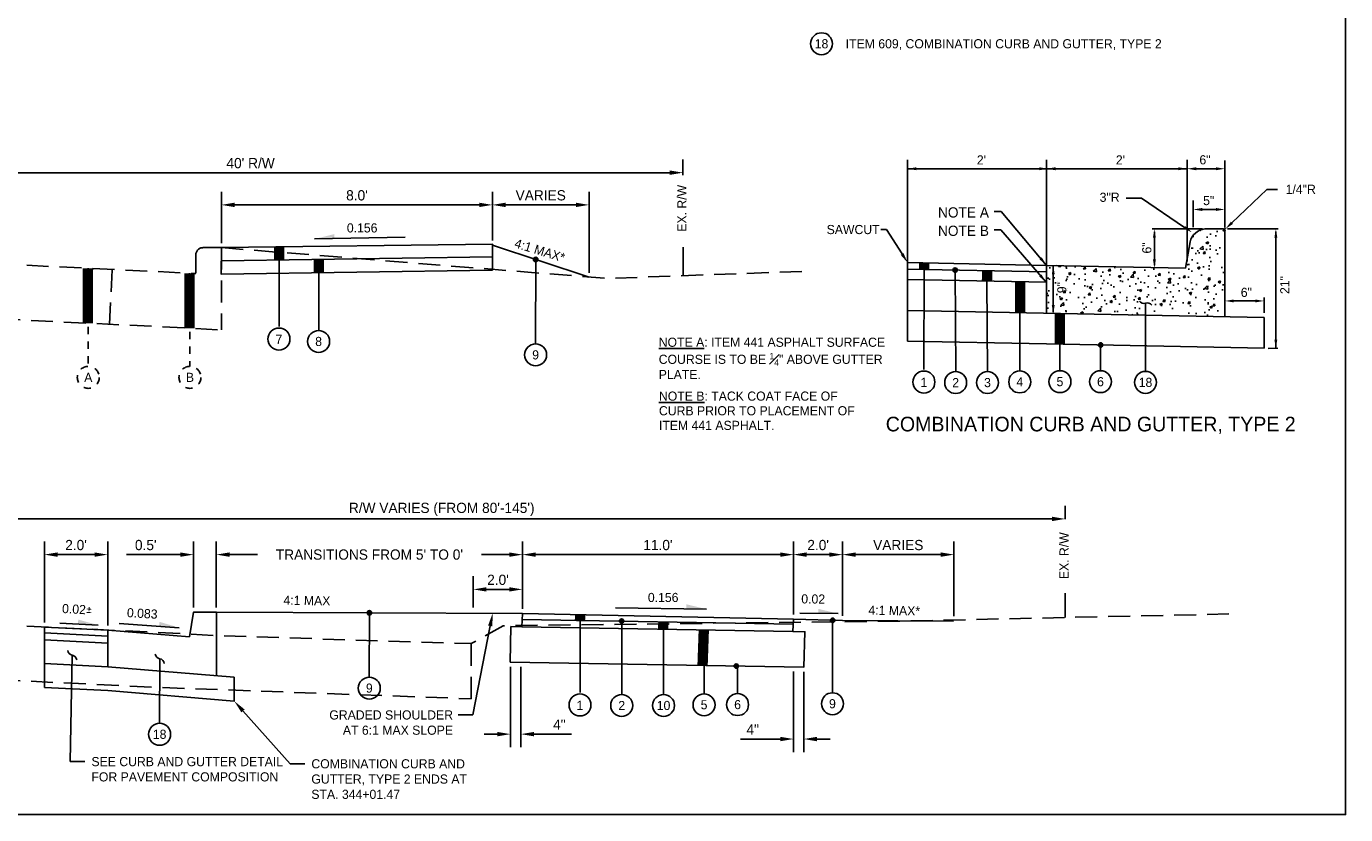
# Model space of a CAD drawing. Header units: feet. Extents: x 0 to 192, y -5 to 30.
# Tile 17 of 21: x 81 to 99, y 3 to 14. Entities that reach past the tile are written whole.
import ezdxf
from ezdxf import colors
from ezdxf.entities.mleader import LeaderData, LeaderLine
from ezdxf.enums import TextEntityAlignment as Align
from ezdxf.math import Vec2, Vec3

# ---------------------------------------------------------------- set-up
doc = ezdxf.new("R2010")
doc.units = ezdxf.units.FT
doc.header["$MEASUREMENT"] = 0
for name, pattern in [('CENTER', [2, 1.25, -0.25, 0.25, -0.25]), ('F', [0.15, 0.1, -0.05]), ('OhDOT_USTN3', [0.22, 0.165, -0.055])]:
    doc.linetypes.add(name, pattern=pattern)
for name, color, linetype in [('BORDER', 7, 'Continuous'), ('PV_X_EOP', 27, 'OhDOT_USTN3'), ('text', 9, 'Continuous')]:
    doc.layers.add(name, color=color, linetype=linetype)
doc.layers.add('COLUMNS', color=6, linetype='Continuous', plot=False)
doc.styles.add('Slanted-Normal', font='font31.shx', dxfattribs={"height": 0.14})
doc.styles.get("Standard").update_dxf_attribs({"font": 'arial.ttf'})
doc.dimstyles.new('COEC', dxfattribs={"dimscale": 13.9, "dimtxt": 0.18, "dimasz": 0.18, "dimexe": 0.18, "dimexo": 0.0625, "dimgap": 0.09, "dimtad": 1, "dimzin": 0, "dimdsep": 46, "dimtxsty": 'Standard', "dimcen": 0.09, "dimclrd": 256, "dimclre": 256, "dimclrt": 256, "dimaunit": 1, "dimadec": 4, "dimazin": 0, "dimtfac": 1, "dimtofl": 0, "dimtmove": 0, "dimatfit": 3, "dimfxl": 1, "dimtolj": 1, "dimtzin": 0, "dimlwd": -1, "dimlwe": -1, "dimarcsym": 0})

# ---------------------------------------------------------------- blocks, each defined once
blk = doc.blocks.new('*D34')
at = {"layer": 'Defpoints', "color": 0, "transparency": 16777216}
for p in [(91.052, 6.927), (91.052, 6.17), (87.348, 6.122)]:
    blk.add_point(p, dxfattribs=at)
at = {"layer": 'text', "transparency": 16777216}
for p, q in [((87.348, 6.185), (87.348, 7.107)), ((91.052, 6.232), (91.052, 7.107)), ((87.528, 6.927), (90.872, 6.927))]:
    blk.add_line(p, q, dxfattribs=at)
for points in [[(87.528, 6.957), (87.528, 6.897), (87.348, 6.927)], [(90.872, 6.957), (90.872, 6.897), (91.052, 6.927)]]:
    blk.add_solid(points, dxfattribs=at)
at = {"layer": 'text', "transparency": 16777216, "insert": (89.2, 7.057), "char_height": 0.14, "attachment_point": 5, "style": 'Slanted-Normal'}
blk.add_mtext("\\A1;11.0'", dxfattribs=at)
blk = doc.blocks.new('*D35')
at = {"layer": 'Defpoints', "color": 0, "transparency": 16777216}
for p in [(94.766, 7.415), (94.766, 7.347), (77.724, 7.036)]:
    blk.add_point(p, dxfattribs=at)
at = {"layer": 'text', "transparency": 16777216}
for p, q in [((77.724, 7.099), (77.724, 7.595)), ((94.766, 7.41), (94.766, 7.595)), ((77.904, 7.415), (94.586, 7.415))]:
    blk.add_line(p, q, dxfattribs=at)
for points in [[(77.904, 7.445), (77.904, 7.385), (77.724, 7.415)], [(94.586, 7.445), (94.586, 7.385), (94.766, 7.415)]]:
    blk.add_solid(points, dxfattribs=at)
at = {"layer": 'text', "transparency": 16777216, "insert": (86.245, 7.545), "char_height": 0.14, "attachment_point": 5, "style": 'Slanted-Normal'}
blk.add_mtext("\\A1;R/W VARIES (FROM 80'-145')", dxfattribs=at)
blk = doc.blocks.new('*D42')
at = {"layer": 'Defpoints', "color": 0, "transparency": 16777216}
for p in [(91.723, 6.927), (91.051, 6.047), (91.723, 6.028)]:
    blk.add_point(p, dxfattribs=at)
at = {"layer": 'text', "transparency": 16777216}
for p, q in [((91.051, 6.11), (91.051, 7.107)), ((91.723, 6.09), (91.723, 7.107)), ((91.231, 6.927), (91.543, 6.927))]:
    blk.add_line(p, q, dxfattribs=at)
for points in [[(91.231, 6.957), (91.231, 6.897), (91.051, 6.927)], [(91.543, 6.957), (91.543, 6.897), (91.723, 6.927)]]:
    blk.add_solid(points, dxfattribs=at)
at = {"layer": 'text', "transparency": 16777216, "insert": (91.389, 7.057), "char_height": 0.14, "attachment_point": 5, "style": 'Slanted-Normal'}
blk.add_mtext("\\A1;2.0'", dxfattribs=at)
blk = doc.blocks.new('*D43')
at = {"layer": 'Defpoints', "color": 0, "transparency": 16777216}
for p in [(93.245, 6.927), (91.723, 6.028), (93.245, 6.024)]:
    blk.add_point(p, dxfattribs=at)
at = {"layer": 'text', "transparency": 16777216}
for p, q in [((91.723, 6.09), (91.723, 7.107)), ((93.245, 6.087), (93.245, 7.107)), ((91.903, 6.927), (93.065, 6.927))]:
    blk.add_line(p, q, dxfattribs=at)
for points in [[(91.903, 6.957), (91.903, 6.897), (91.723, 6.927)], [(93.065, 6.957), (93.065, 6.897), (93.245, 6.927)]]:
    blk.add_solid(points, dxfattribs=at)
at = {"layer": 'text', "transparency": 16777216, "insert": (92.484, 7.057), "char_height": 0.14, "attachment_point": 5, "style": 'Slanted-Normal'}
blk.add_mtext('\\A1;VARIES', dxfattribs=at)
blk = doc.blocks.new('*D44')
at = {"layer": 'Defpoints', "color": 0, "transparency": 16777216}
for p in [(87.348, 6.927), (87.348, 6.634), (83.165, 6.143)]:
    blk.add_point(p, dxfattribs=at)
at = {"layer": 'text', "transparency": 16777216}
for p, q in [((83.165, 6.205), (83.165, 7.107)), ((87.348, 6.697), (87.348, 7.107)), ((83.345, 6.927), (83.726, 6.927)), ((87.168, 6.927), (86.787, 6.927))]:
    blk.add_line(p, q, dxfattribs=at)
for points in [[(83.345, 6.957), (83.345, 6.897), (83.165, 6.927)], [(87.168, 6.957), (87.168, 6.897), (87.348, 6.927)]]:
    blk.add_solid(points, dxfattribs=at)
at = {"layer": 'text', "transparency": 16777216, "insert": (85.257, 6.927), "char_height": 0.14, "width": 2.99292, "attachment_point": 5, "style": 'Slanted-Normal'}
blk.add_mtext("\\A1;TRANSITIONS FROM 5' TO 0' ", dxfattribs=at)
blk = doc.blocks.new('*D47')
at = {"layer": 'Defpoints', "color": 0, "transparency": 16777216}
for p in [(91.052, 5.391), (91.193, 5.388), (91.193, 4.407)]:
    blk.add_point(p, dxfattribs=at)
at = {"layer": 'text', "transparency": 16777216}
for p, q in [((91.052, 5.328), (91.052, 4.227)), ((91.193, 5.326), (91.193, 4.227)), ((90.872, 4.407), (90.329, 4.407)), ((91.373, 4.407), (91.553, 4.407))]:
    blk.add_line(p, q, dxfattribs=at)
for points in [[(90.872, 4.437), (90.872, 4.377), (91.052, 4.407)], [(91.373, 4.437), (91.373, 4.377), (91.193, 4.407)]]:
    blk.add_solid(points, dxfattribs=at)
at = {"layer": 'text', "transparency": 16777216, "insert": (90.495, 4.537), "char_height": 0.14, "attachment_point": 5, "style": 'Slanted-Normal'}
blk.add_mtext('\\A1;4"', dxfattribs=at)
blk = doc.blocks.new('*D72')
at = {"layer": 'Defpoints', "color": 0, "transparency": 16777216}
for p in [(87.185, 5.458), (87.326, 5.456), (87.326, 4.474)]:
    blk.add_point(p, dxfattribs=at)
at = {"layer": 'text', "transparency": 16777216}
for p, q in [((87.185, 5.396), (87.185, 4.294)), ((87.326, 5.393), (87.326, 4.294)), ((87.005, 4.474), (86.825, 4.474)), ((87.506, 4.474), (88.019, 4.474))]:
    blk.add_line(p, q, dxfattribs=at)
for points in [[(87.005, 4.504), (87.005, 4.444), (87.185, 4.474)], [(87.506, 4.504), (87.506, 4.444), (87.326, 4.474)]]:
    blk.add_solid(points, dxfattribs=at)
at = {"layer": 'text', "transparency": 16777216, "insert": (87.853, 4.604), "char_height": 0.14, "attachment_point": 5, "style": 'Slanted-Normal'}
blk.add_mtext('\\A1;4"', dxfattribs=at)
blk = doc.blocks.new('*D74')
at = {"layer": 'Defpoints', "color": 0, "transparency": 16777216}
for p in [(77.723, 12.153), (89.542, 12.146), (89.542, 12.051)]:
    blk.add_point(p, dxfattribs=at)
at = {"layer": 'text', "transparency": 16777216}
for p, q in [((89.542, 12.113), (89.542, 12.326)), ((77.723, 12.09), (77.723, 11.966)), ((77.903, 12.146), (89.362, 12.146))]:
    blk.add_line(p, q, dxfattribs=at)
for points in [[(77.903, 12.176), (77.903, 12.116), (77.723, 12.146)], [(89.362, 12.176), (89.362, 12.116), (89.542, 12.146)]]:
    blk.add_solid(points, dxfattribs=at)
at = {"layer": 'text', "transparency": 16777216, "insert": (83.633, 12.276), "char_height": 0.14, "attachment_point": 5, "style": 'Slanted-Normal'}
blk.add_mtext("\\A1;40' R/W", dxfattribs=at)
blk = doc.blocks.new('*D75')
at = {"layer": 'Defpoints', "color": 0, "transparency": 16777216}
for p in [(86.938, 11.706), (83.235, 11.122), (86.938, 11.17)]:
    blk.add_point(p, dxfattribs=at)
at = {"layer": 'text', "transparency": 16777216}
for p, q in [((83.235, 11.184), (83.235, 11.886)), ((86.938, 11.232), (86.938, 11.886)), ((83.415, 11.706), (86.758, 11.706))]:
    blk.add_line(p, q, dxfattribs=at)
for points in [[(83.415, 11.736), (83.415, 11.676), (83.235, 11.706)], [(86.758, 11.736), (86.758, 11.676), (86.938, 11.706)]]:
    blk.add_solid(points, dxfattribs=at)
at = {"layer": 'text', "transparency": 16777216, "insert": (85.087, 11.836), "char_height": 0.14, "attachment_point": 5, "style": 'Slanted-Normal'}
blk.add_mtext("\\A1;8.0'", dxfattribs=at)
blk = doc.blocks.new('*D76')
at = {"layer": 'Defpoints', "color": 0, "transparency": 16777216}
for p in [(88.259, 11.706), (86.938, 11.156), (88.259, 10.717)]:
    blk.add_point(p, dxfattribs=at)
at = {"layer": 'text', "transparency": 16777216}
for p, q in [((86.938, 11.219), (86.938, 11.886)), ((88.259, 10.779), (88.259, 11.886)), ((87.118, 11.706), (88.079, 11.706))]:
    blk.add_line(p, q, dxfattribs=at)
for points in [[(87.118, 11.736), (87.118, 11.676), (86.938, 11.706)], [(88.079, 11.736), (88.079, 11.676), (88.259, 11.706)]]:
    blk.add_solid(points, dxfattribs=at)
at = {"layer": 'text', "transparency": 16777216, "insert": (87.598, 11.836), "char_height": 0.14, "attachment_point": 5, "style": 'Slanted-Normal'}
blk.add_mtext('\\A1;VARIES', dxfattribs=at)
blk = doc.blocks.new('*D83')
at = {"layer": 'Defpoints', "color": 0, "transparency": 16777216}
for p in [(87.348, 6.452), (86.676, 6.142), (87.348, 6.122)]:
    blk.add_point(p, dxfattribs=at)
at = {"layer": 'text', "transparency": 16777216}
for p, q in [((86.676, 6.204), (86.676, 6.632)), ((87.348, 6.185), (87.348, 6.632)), ((86.856, 6.452), (87.168, 6.452))]:
    blk.add_line(p, q, dxfattribs=at)
for points in [[(86.856, 6.482), (86.856, 6.422), (86.676, 6.452)], [(87.168, 6.482), (87.168, 6.422), (87.348, 6.452)]]:
    blk.add_solid(points, dxfattribs=at)
at = {"layer": 'text', "transparency": 16777216, "insert": (87.014, 6.582), "char_height": 0.14, "attachment_point": 5, "style": 'Slanted-Normal'}
blk.add_mtext("\\A1;2.0'", dxfattribs=at)
blk = doc.blocks.new('*D90')
at = {"layer": 'Defpoints', "color": 0, "transparency": 16777216}
for p in [(83.165, 6.927), (82.854, 6.143), (83.165, 6.143)]:
    blk.add_point(p, dxfattribs=at)
at = {"layer": 'text', "transparency": 16777216}
for p, q in [((82.854, 6.205), (82.854, 7.107)), ((83.165, 6.205), (83.165, 7.107)), ((82.674, 6.927), (81.938, 6.927)), ((83.345, 6.927), (83.525, 6.927))]:
    blk.add_line(p, q, dxfattribs=at)
for points in [[(82.674, 6.957), (82.674, 6.897), (82.854, 6.927)], [(83.345, 6.957), (83.345, 6.897), (83.165, 6.927)]]:
    blk.add_solid(points, dxfattribs=at)
at = {"layer": 'text', "transparency": 16777216, "insert": (82.201, 7.057), "char_height": 0.14, "attachment_point": 5, "style": 'Slanted-Normal'}
blk.add_mtext("\\A1;0.5'", dxfattribs=at)
blk = doc.blocks.new('*D92')
at = {"layer": 'Defpoints', "color": 0, "transparency": 16777216}
for p in [(81.681, 6.927), (80.815, 5.938), (81.681, 5.895)]:
    blk.add_point(p, dxfattribs=at)
at = {"layer": 'text', "transparency": 16777216}
for p, q in [((80.815, 6), (80.815, 7.107)), ((81.681, 5.958), (81.681, 7.107)), ((80.995, 6.927), (81.501, 6.927))]:
    blk.add_line(p, q, dxfattribs=at)
for points in [[(80.995, 6.957), (80.995, 6.897), (80.815, 6.927)], [(81.501, 6.957), (81.501, 6.897), (81.681, 6.927)]]:
    blk.add_solid(points, dxfattribs=at)
at = {"layer": 'text', "transparency": 16777216, "insert": (81.248, 7.057), "char_height": 0.14, "attachment_point": 5, "style": 'Slanted-Normal'}
blk.add_mtext("\\A1;2.0'", dxfattribs=at)
blk = doc.blocks.new('_Integral')
at = {"color": 0, "linetype": 'ByBlock', "lineweight": -2}
for centre, start, end in [((0.44, -0.09), 102, 168), ((-0.44, 0.09), 282, 348)]:
    blk.add_arc(centre, 0.454, start, end, dxfattribs=at)

msp = doc.modelspace()

# ---------------------------------------------------------------- hatches: boundary and pattern name
at = {"layer": 'text'}
h = msp.add_hatch(dxfattribs=at)
h.set_pattern_fill('AR-CONC', color=256, scale=0.0475)
h.set_pattern_definition([(50, (-49.07054, 125.0305), (0.3406986, -0.02980726), [0.035625, -0.391875]), (355, (-49.07054, 125.0305), (-0.0659069, 0.35729126), [0.0285, -0.3135]), (100.45144, (-49.04214, 125.02802), (0.2747917, 0.327484), [0.0302766, -0.3330425]), (46.1842, (-49.07054, 125.1255), (0.5069396, -0.0786217), [0.0534375, -0.5878125]), (96.63564, (-49.0283, 125.11896), (0.4439644, 0.4627063), [0.0454149, -0.499564]), (351.18416, (-49.07054, 125.1255), (0.4439644, 0.4627063), [0.04275, -0.47025]), (21, (-49.02304, 125.10176), (0.28353085, -0.19124397), [0.035625, -0.391875]), (326, (-49.02304, 125.10176), (0.1155748, 0.3444463), [0.0285, -0.3135]), (71.45144, (-48.9994, 125.08582), (0.3991056, 0.1532023), [0.0302766, -0.3330425]), (37.5, (-49.07054, 125.03051), (0.00577593, 0.15812458), [0, -0.3097, 0, -0.31825, 0, -0.3146875]), (7.5, (-49.07054, 125.0305), (0.12495803, 0.18734556), [0, -0.18145, 0, -0.302575, 0, -0.1199375]), (327.5, (-49.17646, 125.03051), (0.25356566, -0.01071356), [0, -0.11875, 0, -0.3705, 0, -0.491625]), (317.5, (-49.22396, 125.0305), (0.27701343, 0.04754987), [0, -0.154375, 0, -0.24605, 0, -0.349125])])
edge = h.paths.add_edge_path()
edge.add_line((96.41102, 10.8413), (96.47114, 11.20202))
edge.add_arc((96.70089, 11.14182), 0.2375, 456.545455, 525.317885, ccw=False)
edge.add_line((96.67382, 11.37777), (96.92514, 11.37777))
edge.add_arc((96.92514, 11.35542), 0.02235, 360, 450, ccw=False)
edge.add_line((96.9475, 11.35542), (96.9475, 10.17604))
edge.add_line((96.9475, 10.17604), (94.51102, 10.22477))
edge.add_line((94.51102, 10.22477), (94.51102, 10.8793))
edge.add_line((94.51102, 10.8793), (96.41102, 10.8413))
h = msp.add_hatch(color=256, dxfattribs=at)
h.dxf.hatch_style = 1
edge = h.paths.add_edge_path()
edge.add_arc((87.52957, 10.9593), 0.03027, 180, 540, ccw=False)
h = msp.add_hatch(color=256, dxfattribs=at)
h.dxf.hatch_style = 1
edge = h.paths.add_edge_path()
edge.add_arc((93.26089, 10.81562), 0.03027, 178.105464, 538.105464, ccw=False)
h = msp.add_hatch(color=256, dxfattribs=at)
h.dxf.hatch_style = 1
edge = h.paths.add_edge_path()
edge.add_arc((95.24948, 9.79159), 0.03027, 178.105464, 538.105464, ccw=False)
h = msp.add_hatch(color=256, dxfattribs=at)
h.dxf.hatch_style = 1
edge = h.paths.add_edge_path()
edge.add_arc((85.25673, 6.13249), 0.03027, 180, 540, ccw=False)
h = msp.add_hatch(color=256, dxfattribs=at)
h.dxf.hatch_style = 1
edge = h.paths.add_edge_path()
edge.add_arc((88.70313, 6.01878), 0.03027, 178.105464, 538.105464, ccw=False)
h = msp.add_hatch(color=256, dxfattribs=at)
h.dxf.hatch_style = 1
edge = h.paths.add_edge_path()
edge.add_arc((91.58787, 6.0289), 0.03027, 178.105464, 538.105464, ccw=False)
h = msp.add_hatch(color=256, dxfattribs=at)
h.dxf.hatch_style = 1
edge = h.paths.add_edge_path()
edge.add_arc((90.27011, 5.4043), 0.03027, 178.105464, 538.105464, ccw=False)

# ---------------------------------------------------------------- linework, layer by layer
at = {"layer": 'BORDER', "flags": 128}
for points in [[(83.23464, 11.12192), (83.23245, 10.75769), (86.93787, 10.81549), (86.93788, 10.82536), (86.93788, 10.82536), (86.93841, 11.16963), (83.23464, 11.12192)], [(86.93735, 10.99758), (83.23355, 10.9398)], [(86.93839, 11.15616), (88.25858, 10.71654)], [(87.34816, 6.12207), (87.34214, 5.94007), (87.19058, 5.94272), (87.18212, 5.45824), (91.19347, 5.38817), (91.2084, 5.87253), (91.04471, 5.87539), (91.05149, 6.04731), (87.34816, 6.12207)], [(91.05149, 6.04731), (91.72319, 6.02762), (93.24022, 6.01687)], [(91.04471, 5.87539), (87.34105, 5.94009)]]:
    msp.add_lwpolyline(points, dxfattribs=at)
at = {"layer": 'BORDER', "linetype": 'ByBlock', "flags": 128}
for points in [[(83.16531, 5.2712), (83.16531, 6.14292), (82.85361, 6.14292), (82.7991, 5.80225)], [(82.7991, 5.80225), (81.68104, 5.89505)], [(81.68104, 5.89505), (81.68104, 5.3944)], [(83.40937, 5.25094), (81.68104, 5.3944)], [(83.40937, 5.25094), (83.40937, 4.92594)], [(83.40937, 4.92594), (81.68104, 5.0694)]]:
    msp.add_lwpolyline(points, dxfattribs=at)
at = {"layer": 'BORDER'}
for points in [[(87.34816, 6.12207), (83.16531, 6.14292)], [(87.34427, 6.04212), (91.04793, 5.97742)], [(80.81463, 5.93797), (80.81463, 5.43732), (81.68104, 5.3944), (81.68104, 5.89505), (80.81463, 5.93797)], [(80.81463, 5.85667), (81.68104, 5.81375)], [(80.81463, 5.76232), (81.68104, 5.7194)], [(80.81463, 5.43732), (80.81463, 5.11232)], [(80.81463, 5.11232), (81.68104, 5.0694)], [(80.81463, 5.11232), (81.68104, 5.0694)]]:
    msp.add_lwpolyline(points, dxfattribs=at)
at = {"layer": 'COLUMNS', "color": 1}
msp.add_lwpolyline([(68.09752, 3.37445), (68.09752, 24.37445), (98.59752, 24.37445), (98.59752, 3.37445)], close=True, dxfattribs=at)
at = {"layer": 'PV_X_EOP', "linetype": 'F', "ltscale": 3, "flags": 128}
for points in [[(70.67887, 10.84955), (72.92424, 10.92769), (75.11844, 10.96119), (77.7344, 11.01684), (82.36607, 10.7944), (82.88437, 10.7669)], [(83.23464, 11.12192), (88.4979, 10.70088), (91.21193, 10.79877)], [(70.73787, 10.10115), (72.94301, 10.17789), (75.13214, 10.21131), (77.72437, 10.26646), (82.32821, 10.04536), (83.23464, 9.99726)], [(70.67937, 5.91859), (72.92474, 5.99673), (75.11894, 6.03023), (77.73489, 6.08588), (82.36656, 5.86344), (83.23513, 5.81735), (86.64864, 5.7107), (87.08386, 5.95557), (92.62443, 6.02124), (97.15134, 6.11898)], [(70.73837, 5.17019), (72.94351, 5.24693), (75.13264, 5.28035), (77.72486, 5.3355), (82.3287, 5.11439), (86.64864, 4.9563)]]:
    msp.add_lwpolyline(points, dxfattribs=at)
at = {"layer": 'PV_X_EOP', "linetype": 'F', "ltscale": 3}
msp.add_lwpolyline([(82.88464, 10.77192), (82.88464, 11.02192, -0.41421356), (82.98464, 11.12192), (83.23464, 11.12192), (83.23464, 9.99726)], format="xyb", dxfattribs=at)
for points in [[(81.74089, 10.81939), (81.70515, 10.07528)], [(86.64864, 4.9563), (86.64864, 5.7107)]]:
    msp.add_lwpolyline(points, dxfattribs=at)
at = {"layer": 'text', "color": 9, "linetype": 'ByBlock'}
for p, q in [((96.43332, 12.17061), (96.43332, 12.32191)), ((96.43332, 10.93269), (96.43332, 12.32191)), ((92.61102, 12.19977), (94.53332, 12.19977)), ((94.51102, 12.19977), (96.43332, 12.19977)), ((96.55546, 12.19977), (96.70321, 12.19977)), ((96.82535, 12.19977), (96.70321, 12.19977)), ((96.9475, 11.39783), (96.9475, 12.1282)), ((96.51504, 11.4016), (96.51504, 11.7649)), ((96.63719, 11.64319), (96.82535, 11.64319)), ((97.06964, 10.39345), (97.36182, 10.39345)), ((97.48397, 10.23252), (97.48397, 10.44145))]:
    msp.add_line(p, q, dxfattribs=at)
at = {"layer": 'text', "color": 9}
msp.add_line((96.9475, 12.1282), (96.9475, 12.31277), dxfattribs=at)
at = {"layer": 'text'}
for p, q in [((97.04363, 11.46075), (97.52177, 11.91649)), ((97.52177, 11.91649), (97.66727, 11.91649)), ((95.8074, 11.7962), (95.59723, 11.7962)), ((96.39621, 11.39909), (95.8074, 11.7962)), ((96.64215, 11.37777), (95.9527, 11.37777)), ((96.98226, 11.3788), (97.67564, 11.3788)), ((85.74522, 11.26565), (84.50528, 11.23983)), ((95.98436, 11.33819), (95.98436, 10.88089)), ((97.64397, 11.33921), (97.64397, 9.7469)), ((84.02369, 11.08882), (84.02198, 10.04496)), ((84.56525, 10.96058), (84.56352, 9.98976)), ((92.83622, 10.82294), (92.83544, 9.45736)), ((94.60202, 10.23801), (94.60263, 10.87302)), ((93.6961, 10.66439), (93.70462, 9.42817)), ((94.14674, 10.2377), (94.14531, 9.43713)), ((97.54087, 9.74576), (97.67293, 9.7469)), ((89.86212, 6.18272), (88.622, 6.1979)), ((81.54859, 5.9646), (81.0257, 5.98927)), ((82.658, 5.928), (81.83692, 5.98659)), ((88.13717, 6.06573), (88.1355, 5.04511)), ((89.27757, 5.95725), (89.27757, 5.01592)), ((91.66412, 6.12046), (91.14068, 6.12687)), ((89.83245, 5.82544), (89.83102, 5.02488))]:
    msp.add_line(p, q, dxfattribs=at)
at = {"layer": 'text', "linetype": 'F'}
for p, q in [((81.41127, 10.84026), (81.41395, 9.49915)), ((82.80036, 10.77136), (82.8029, 9.49915))]:
    msp.add_line(p, q, dxfattribs=at)
at = {"layer": 'text'}
for points in [[(92.61102, 11.53122), (92.61102, 12.32191)], [(94.51102, 11.53122), (94.51102, 12.32191)], [(92.61102, 9.84436), (92.61102, 11.56922)], [(94.51102, 10.36303), (94.51102, 11.53122)], [(96.9475, 10.17604), (96.9475, 11.01142)], [(92.61102, 10.9173), (94.51102, 10.8793)], [(92.61102, 10.82862), (94.50925, 10.79065)], [(94.51102, 10.8793), (96.41102, 10.8413)], [(92.61102, 10.68609), (94.5064, 10.64818)], [(94.51102, 10.36303), (94.51102, 10.22477)], [(92.61102, 10.26277), (97.48397, 10.16531)], [(97.48397, 9.7469), (97.48397, 10.16531)], [(92.61102, 9.84436), (94.51102, 9.80636)], [(94.51102, 9.80636), (97.48397, 9.7469)]]:
    msp.add_lwpolyline(points, dxfattribs=at)
at = {"layer": 'text', "flags": 128}
msp.add_lwpolyline([(96.41102, 10.8413), (96.47114, 11.20202, -0.30941989), (96.67382, 11.37777), (96.92514, 11.37777, -0.41421356), (96.9475, 11.35542), (96.9475, 10.3143)], format="xyb", dxfattribs=at)
at = {"layer": 'text', "const_width": 0.14134}
for points in [[(84.02321, 11.13208), (84.02347, 10.95213)], [(84.56525, 10.96058), (84.56492, 10.77848)], [(81.41127, 10.84026), (81.40836, 10.08953)], [(82.80036, 10.77136), (82.79744, 10.02063)], [(92.83879, 10.91275), (92.83622, 10.82294)], [(93.70081, 10.80682), (93.6961, 10.66439)], [(94.15072, 10.6553), (94.15072, 10.23198)], [(94.69061, 10.22118), (94.69061, 9.79786)], [(88.13664, 6.10615), (88.13407, 6.01634)], [(89.27486, 6.0084), (89.27149, 5.90636)], [(89.82664, 5.89667), (89.80973, 5.41155)]]:
    msp.add_lwpolyline(points, dxfattribs=at)
at = {"layer": 'text', "linetype": 'CENTER', "flags": 128}
for points in [[(89.54269, 10.73857), (89.54256, 11.12983)], [(94.76607, 6.06748), (94.76596, 6.39887)]]:
    msp.add_lwpolyline(points, dxfattribs=at)
at = {"layer": 'text', "flags": 128}
for points in [[(87.52896, 10.96181), (87.52797, 9.80682)], [(93.26089, 10.81562), (93.2694, 9.42817)], [(95.86277, 10.36356), (95.86252, 9.43067)], [(94.69374, 9.81624), (94.69388, 9.44038)], [(95.24728, 9.81624), (95.24742, 9.44038)], [(85.25613, 6.135), (85.25537, 5.25282)], [(88.7058, 6.02398), (88.70591, 5.01592)], [(91.58573, 6.03165), (91.58487, 5.03923)], [(82.39101, 5.50432), (82.39025, 4.62214)], [(90.28805, 5.40398), (90.28818, 5.02812)]]:
    msp.add_lwpolyline(points, dxfattribs=at)
at = {"layer": 'text'}
for centre, radius in [((91.43552, 13.90757), 0.15), ((87.52896, 10.9595), 0.03027), ((93.26089, 10.81562), 0.03027), ((84.02102, 9.8725), 0.15), ((84.56272, 9.83977), 0.15), ((87.52797, 9.65682), 0.15), ((95.24948, 9.79159), 0.03027), ((92.83447, 9.2849), 0.15), ((93.26847, 9.27817), 0.15), ((93.70368, 9.27817), 0.15), ((94.14451, 9.28714), 0.15), ((94.69389, 9.29038), 0.15), ((95.24744, 9.29038), 0.15), ((95.86252, 9.28067), 0.15), ((85.25673, 6.13249), 0.03027), ((88.70313, 6.01878), 0.03027), ((91.58787, 6.0289), 0.03027), ((90.27011, 5.4043), 0.03027), ((85.25537, 5.10282), 0.15), ((88.13454, 4.87264), 0.15), ((88.70498, 4.86592), 0.15), ((89.27662, 4.86592), 0.15), ((89.83022, 4.87488), 0.15), ((90.2882, 4.87812), 0.15), ((91.58487, 4.88923), 0.15), ((82.39025, 4.47214), 0.15)]:
    msp.add_circle(centre, radius, dxfattribs=at)
at = {"layer": 'text', "linetype": 'F'}
for centre in [(81.4153, 9.34916), (82.80425, 9.34916)]:
    msp.add_circle(centre, 0.15, dxfattribs=at)
at = {"layer": 'text', "color": 9, "linetype": 'ByBlock'}
for p in [(96.43332, 12.19977), (96.61204, 11.64319)]:
    msp.add_point(p, dxfattribs=at)
at = {"layer": 'text', "color": 0, "linetype": 'ByBlock'}
for p in [(96.61204, 11.35919), (96.93979, 11.3723), (96.94726, 11.3788), (96.92514, 11.35542), (96.9475, 11.35542), (96.43332, 10.89028)]:
    msp.add_point(p, dxfattribs=at)
at = {"layer": 'text', "color": 9, "linetype": 'ByBlock'}
for points in [[(92.73317, 12.22012), (92.73317, 12.17941), (92.61102, 12.19977)], [(94.41118, 12.22012), (94.41118, 12.17941), (94.53332, 12.19977)], [(94.63317, 12.22012), (94.63317, 12.17941), (94.51102, 12.19977)], [(96.31118, 12.22012), (96.31118, 12.17941), (96.43332, 12.19977)], [(96.55546, 12.22012), (96.55546, 12.17941), (96.43332, 12.19977)], [(96.82535, 12.22012), (96.82535, 12.17941), (96.9475, 12.19977)], [(96.63719, 11.66355), (96.63719, 11.62284), (96.51504, 11.64319)], [(96.82535, 11.66355), (96.82535, 11.62284), (96.9475, 11.64319)], [(97.06964, 10.4138), (97.06964, 10.37309), (96.9475, 10.39345)], [(97.36182, 10.4138), (97.36182, 10.37309), (97.48397, 10.39345)]]:
    msp.add_solid(points, dxfattribs=at)
at = {"layer": 'text'}
for points in [[(96.00416, 11.25902), (95.96457, 11.25902), (95.98436, 11.37777)], [(96.38483, 11.38221), (96.40759, 11.41596), (96.49748, 11.33079)], [(97.02958, 11.47549), (97.05768, 11.44602), (96.95522, 11.37648)], [(97.66376, 11.26005), (97.62418, 11.26005), (97.64397, 11.3788)], [(84.77805, 11.30674), (84.77933, 11.24553), (84.50528, 11.23983)], [(94.62227, 10.75518), (94.58269, 10.75518), (94.60248, 10.87393)], [(96.00416, 10.96005), (95.96457, 10.96005), (95.98436, 10.8413)], [(94.62181, 10.33725), (94.58223, 10.33725), (94.60202, 10.2185)], [(97.66376, 9.86565), (97.62418, 9.86565), (97.64397, 9.7469)], [(89.58901, 6.24825), (89.58805, 6.18704), (89.86212, 6.18272)], [(91.39101, 6.18599), (91.39004, 6.12478), (91.66412, 6.12046)], [(81.27793, 6.03962), (81.27483, 5.97848), (81.54859, 5.9646)], [(82.38897, 6.00867), (82.3846, 5.94761), (82.658, 5.928)]]:
    msp.add_solid(points, dxfattribs=at)

# ---------------------------------------------------------------- block references
at = {"layer": 'text', "lineweight": -2, "xscale": 0.18, "yscale": 0.18, "zscale": 0.18}
for p, rotation in [((95.86332, 10.3637), 116), ((82.39101, 5.50432), 88.88267374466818)]:
    msp.add_blockref('_Integral', p, dxfattribs=dict(at, rotation=rotation))

# ---------------------------------------------------------------- texts
at = {"layer": 'text', "style": 'Slanted-Normal'}
for s, p in [('18', (91.43552, 13.90757)), ('7', (84.02013, 9.86829)), ('8', (84.56272, 9.83977)), ('9', (87.52797, 9.65682)), ('A', (81.4153, 9.34916)), ('B', (82.80425, 9.34916)), ('1', (92.83359, 9.28069)), ('2', (93.26847, 9.27817)), ('3', (93.70368, 9.27817)), ('4', (94.14451, 9.28714)), ('5', (94.69389, 9.29038)), ('6', (95.24744, 9.29038)), ('18', (95.86252, 9.28067)), ('9', (85.25537, 5.10282)), ('1', (88.13366, 4.86844)), ('2', (88.70498, 4.86592)), ('10', (89.27662, 4.86592)), ('5', (89.83022, 4.87488)), ('6', (90.2882, 4.87812)), ('9', (91.58487, 4.88923)), ('18', (82.39025, 4.47214))]:
    msp.add_text(s, height=0.125, dxfattribs=at).set_placement(p, align=Align.MIDDLE)
msp.add_text('ITEM 609, COMBINATION CURB AND GUTTER, TYPE 2', height=0.125, dxfattribs=at).set_placement((91.76552, 13.90757), align=Align.MIDDLE_LEFT)
at = {"layer": 'text', "color": 9, "linetype": 'ByBlock', "style": 'Slanted-Normal'}
for s, p in [("2'", (93.62031, 12.32034)), ("2'", (95.52031, 12.32034)), ('6"', (96.67569, 12.32191)), ('5"', (96.72642, 11.76534)), ('6"', (97.24084, 10.51127))]:
    msp.add_text(s, height=0.125, dxfattribs=at).set_placement(p, align=Align.MIDDLE_CENTER)
at = {"layer": 'text', "style": 'Slanted-Normal'}
for s, p in [('1/4"R', (97.7782, 11.85687)), ('3"R', (95.23634, 11.74777))]:
    msp.add_text(s, height=0.125, dxfattribs=at).set_placement(p)
for s, rotation, p in [('0.156', 0.021998, (84.9489, 11.32894)), ('4:1 MAX* ', 343.020721, (87.229, 11.12734)), ('4:1 MAX', 359.026561, (84.08141, 6.24298)), ('0.156', 0.021998, (89.06242, 6.27909)), ('0.02', 359.425104, (91.15845, 6.25999)), ('0.083', 356.822566, (81.94053, 6.07307)), ('4:1 MAX* ', 359.001299, (92.07547, 6.10646))]:
    msp.add_text(s, height=0.125, rotation=rotation, dxfattribs=at).set_placement(p)
msp.add_text('COMBINATION CURB AND GUTTER, TYPE 2', height=0.2, dxfattribs=at).set_placement((95.11423, 8.61102), align=Align.CENTER)
for s, insert, char_height, width, attachment_point, rotation in [('\\pxqr;EX. R/W', (89.46373, 11.17975), 0.125, 0.8, 1, 90), ('NOTE A', (93.72351, 11.67314), 0.14, 8.9308766, 3, 359.999999), ('NOTE B', (93.72351, 11.42182), 0.14, 8.9308766, 3, 359.999999), ('\\pxqr;EX. R/W', (94.68713, 6.43265), 0.125, 0.8, 1, 90)]:
    msp.add_mtext(s, dxfattribs=dict(at, insert=insert, char_height=char_height, width=width, attachment_point=attachment_point, rotation=rotation))
at = {"layer": 'text', "char_height": 0.125, "attachment_point": 5, "rotation": 90, "style": 'Slanted-Normal'}
for s, insert in [('\\A1;6"', (95.88152, 11.11724)), ('\\A1;9"', (94.72043, 10.57537)), ('\\A1;21"', (97.76654, 10.61064))]:
    msp.add_mtext(s, dxfattribs=dict(at, insert=insert))
at = {"layer": 'text', "char_height": 0.125, "attachment_point": 1, "style": 'Slanted-Normal'}
for s, width, insert, line_spacing_factor in [('\\pxsm1;{\\LNOTE A}: {\\A1;ITEM 441 ASPHALT SURFACE COURSE IS TO BE \\H0.7x;\\S1#4;\\H1.42857x;" ABOVE GUTTER PLATE.}', 3.1181345, (89.21066, 9.89175), 0.72), ('\\A1;{\\LNOTE B}: {\\A0;TACK COAT FACE OF CURB PRIOR TO PLACEMENT OF ITEM 441 ASPHALT.}', 2.8186446, (89.2136, 9.1554), 0.96)]:
    msp.add_mtext_dynamic_manual_height_columns(s, width=width, gutter_width=19.02242, heights=[0], dxfattribs=dict(at, insert=insert, line_spacing_factor=line_spacing_factor))
at = {"layer": 'text', "insert": (81.26584, 6.24314), "char_height": 0.125, "attachment_point": 2, "rotation": 357, "style": 'Slanted-Normal'}
msp.add_mtext_dynamic_manual_height_columns('0.02{\\fISOCPEUR|b0|i0|c0|p34;%%P}', width=4.292872, gutter_width=0.88346, heights=[0], dxfattribs=at)

# ---------------------------------------------------------------- dimensions: what is measured, and where the dimension line sits
at = {"layer": 'text'}
for base, p1, p2, text, picture, middle in [((89.54222, 12.14577), (77.72301, 12.15276), (89.54222, 12.05066), "40' R/W", '*D74', (83.63261, 12.14577)), ((83.16531, 6.92658), (82.85361, 6.14292), (83.16531, 6.14292), "0.5'", '*D90', (82.20083, 6.92658)), ((91.72319, 6.92658), (91.05149, 6.04731), (91.72319, 6.02762), "2.0'", '*D42', (91.38909, 6.92658)), ((87.34816, 6.4523), (86.67646, 6.14175), (87.34816, 6.12207), "2.0'", '*D83', (87.01361, 6.4523)), ((91.19347, 4.40676), (91.05197, 5.39064), (91.19347, 5.38817), '4"', '*D47', (90.4953, 4.40676))]:
    dim = msp.add_linear_dim(base=base, p1=p1, p2=p2, text=text, dimstyle='COEC', override={"dimscale": 1, "dimtxt": 0.125, "dimgap": 0.06, "dimtxsty": 'Slanted-Normal'}, dxfattribs=at)
    dim.commit()
    dim.dimension.update_dxf_attribs({"geometry": picture, "text_midpoint": middle, "dimtype": 160})
for base, p1, p2, text, override, picture, middle in [((86.93841, 11.70643), (83.23464, 11.12192), (86.93841, 11.16963), "8.0'", {"dimscale": 1, "dimtxt": 0.125, "dimgap": 0.06, "dimtxsty": 'Slanted-Normal'}, '*D75', (85.08653, 11.83643)), ((88.25858, 11.70643), (86.93839, 11.15616), (88.25858, 10.71654), 'VARIES', {"dimscale": 1, "dimtxt": 0.125, "dimgap": 0.06, "dimtxsty": 'Slanted-Normal'}, '*D76', (87.59849, 11.83643)), ((94.76562, 7.41481), (77.72357, 7.03632), (94.76562, 7.34726), "R/W VARIES (FROM 80'-145')", {"dimscale": 1, "dimtxt": 0.125, "dimgap": 0.06, "dimtxsty": 'Slanted-Normal'}, '*D35', (86.24459, 7.54481)), ((81.68104, 6.92658), (80.81463, 5.93797), (81.68104, 5.89505), "2.0'", {"dimscale": 1, "dimtxt": 0.125, "dimgap": 0.06, "dimtxsty": 'Slanted-Normal'}, '*D92', (81.24783, 7.05658)), ((87.34816, 6.92658), (83.16531, 6.14292), (87.34816, 6.63411), "TRANSITIONS FROM 5' TO 0' ", {"dimscale": 1, "dimtxt": 0.125, "dimgap": 0.06, "dimtad": 0, "dimtxsty": 'Slanted-Normal'}, '*D44', (85.25673, 6.92658)), ((91.05194, 6.92658), (87.34816, 6.12207), (91.05194, 6.16978), "11.0'", {"dimscale": 1, "dimtxt": 0.125, "dimgap": 0.06, "dimtxsty": 'Slanted-Normal'}, '*D34', (89.20005, 7.05658)), ((93.24492, 6.92658), (91.72319, 6.02762), (93.24492, 6.02433), 'VARIES', {"dimscale": 1, "dimtxt": 0.125, "dimgap": 0.06, "dimtxsty": 'Slanted-Normal'}, '*D43', (92.48405, 7.05658)), ((87.32612, 4.47431), (87.18461, 5.4582), (87.32612, 5.45572), '4"', {"dimscale": 1, "dimtxt": 0.125, "dimgap": 0.06, "dimtxsty": 'Slanted-Normal'}, '*D72', (87.85279, 4.60431))]:
    dim = msp.add_linear_dim(base=base, p1=p1, p2=p2, text=text, dimstyle='COEC', override=override, dxfattribs=at)
    dim.commit()
    dim.dimension.update_dxf_attribs({"geometry": picture, "text_midpoint": middle})

# ---------------------------------------------------------------- leaders
for points in [[(94.51102, 10.8793), (93.89037, 11.61544), (93.79375, 11.61544)], [(94.5064, 10.64818), (93.88802, 11.36413), (93.79372, 11.36413)]]:
    msp.add_leader(points, dimstyle='COEC', override={"dimscale": 0.7, "dimasz": 0.18, "dimgap": 0.09, "dimtad": 0}, dxfattribs=at)
ml = msp.add_multileader_mtext('Standard', dxfattribs=at)
ml.set_content('SAWCUT', color=256, style='Slanted-Normal')
ml.set_leader_properties()
ml.build(insert=Vec2(0, 0))
ml.multileader.update_dxf_attribs({"dogleg_length": 0.25, "arrow_head_size": 0.14})
ctx = ml.context
ctx.base_point, ctx.char_height, ctx.arrow_head_size, ctx.landing_gap_size, ctx.plane_origin = Vec3(91.52112, 11.36927), 0.125, 0.14, 0.01583, Vec3(94.49326, 10.87099)
ctx.text_align_type = 2
notes = []
notes.append((ctx, [(0, (1, 1, 0), (92.32441, 11.36927), (-1, 0), 0.07917, [(0, [(92.61102, 10.9173)], 0, [])])]))
ctx.mtext.insert, ctx.mtext.alignment, ctx.mtext.flow_direction = Vec3(92.22941, 11.43177), 3, 5
ml = msp.add_multileader_mtext('Standard', dxfattribs=at)
ml.set_content('GRADED SHOULDER AT 6:1 MAX SLOPE\\P   ', color=256, style='Slanted-Normal')
ml.set_leader_properties()
ml.build(insert=Vec2(0, 0))
ml.multileader.update_dxf_attribs({"dogleg_length": 0.2, "arrow_head_size": 0.18})
ctx = ml.context
ctx.base_point, ctx.char_height, ctx.arrow_head_size, ctx.landing_gap_size, ctx.plane_origin = Vec3(84.65965, 4.73652), 0.125, 0.18, 0.07, Vec3(86.45517, 5.87688)
ctx.text_align_type = 2
notes.append((ctx, [(1, (1, 1, 0), (86.66929, 4.73652), (-1, 0), 0.2, [(0, [(86.94243, 6.12946)], 0, [])])]))
ctx.mtext.insert, ctx.mtext.width, ctx.mtext.alignment, ctx.mtext.flow_direction = Vec3(86.39929, 4.79902), 1.9311542, 3, 5
ml = msp.add_multileader_mtext('Standard', dxfattribs=at)
ml.set_content('SEE CURB AND GUTTER DETAIL FOR PAVEMENT COMPOSITION', color=256, style='Slanted-Normal')
ml.set_leader_properties()
ml.set_arrow_properties(name='INTEGRAL')
ml.build(insert=Vec2(0, 0))
ml.multileader.update_dxf_attribs({"dogleg_length": 0.2, "arrow_head_size": 0.18})
ctx = ml.context
ctx.base_point, ctx.char_height, ctx.arrow_head_size, ctx.landing_gap_size, ctx.plane_origin = Vec3(81.36802, 4.09873), 0.125, 0.18, 0.09, Vec3(78.47795, 5.30506)
notes.append((ctx, [(0, (1, 1, 0), (81.16802, 4.09873), (1, 0), 0.2, [(0, [(81.1964, 5.55408)], 0, [])])]))
ctx.mtext.insert, ctx.mtext.width, ctx.mtext.flow_direction = Vec3(81.45802, 4.16123), 2.6563744, 5
ml = msp.add_multileader_mtext('Standard', dxfattribs=at)
ml.set_content('COMBINATION CURB AND GUTTER, TYPE 2 ENDS AT STA. 344+01.47', color=256, style='Slanted-Normal')
ml.set_leader_properties()
ml.build(insert=Vec2(0, 0))
ml.multileader.update_dxf_attribs({"dogleg_length": 0.2, "arrow_head_size": 0.18})
ctx = ml.context
ctx.base_point, ctx.char_height, ctx.arrow_head_size, ctx.landing_gap_size, ctx.plane_origin = Vec3(84.37368, 4.0687), 0.125, 0.18, 0.09, Vec3(82.32469, 4.86087)
notes.append((ctx, [(0, (1, 1, 0), (84.17368, 4.0687), (1, 0), 0.2, [(0, [(83.40937, 4.92594)], 0, [])])]))
ctx.mtext.insert, ctx.mtext.width, ctx.mtext.defined_height, ctx.mtext.flow_direction = Vec3(84.46368, 4.1312), 2.5257514, 0.53674, 5
for ctx, leaders in notes:
    for number, flags, end, landing, length, lines in leaders:
        leader = LeaderData()
        leader.index, (leader.has_last_leader_line, leader.has_dogleg_vector, leader.attachment_direction) = number, flags
        leader.last_leader_point, leader.dogleg_vector, leader.dogleg_length = Vec3(end), Vec3(landing), length
        for number, points, colour, breaks in lines:
            line = LeaderLine()
            line.index, line.vertices, line.color, line.breaks = number, Vec3.list(points), colors.encode_raw_color(colour), breaks
            leader.lines.append(line)
        ctx.leaders.append(leader)

doc.saveas('drawing.dxf')
